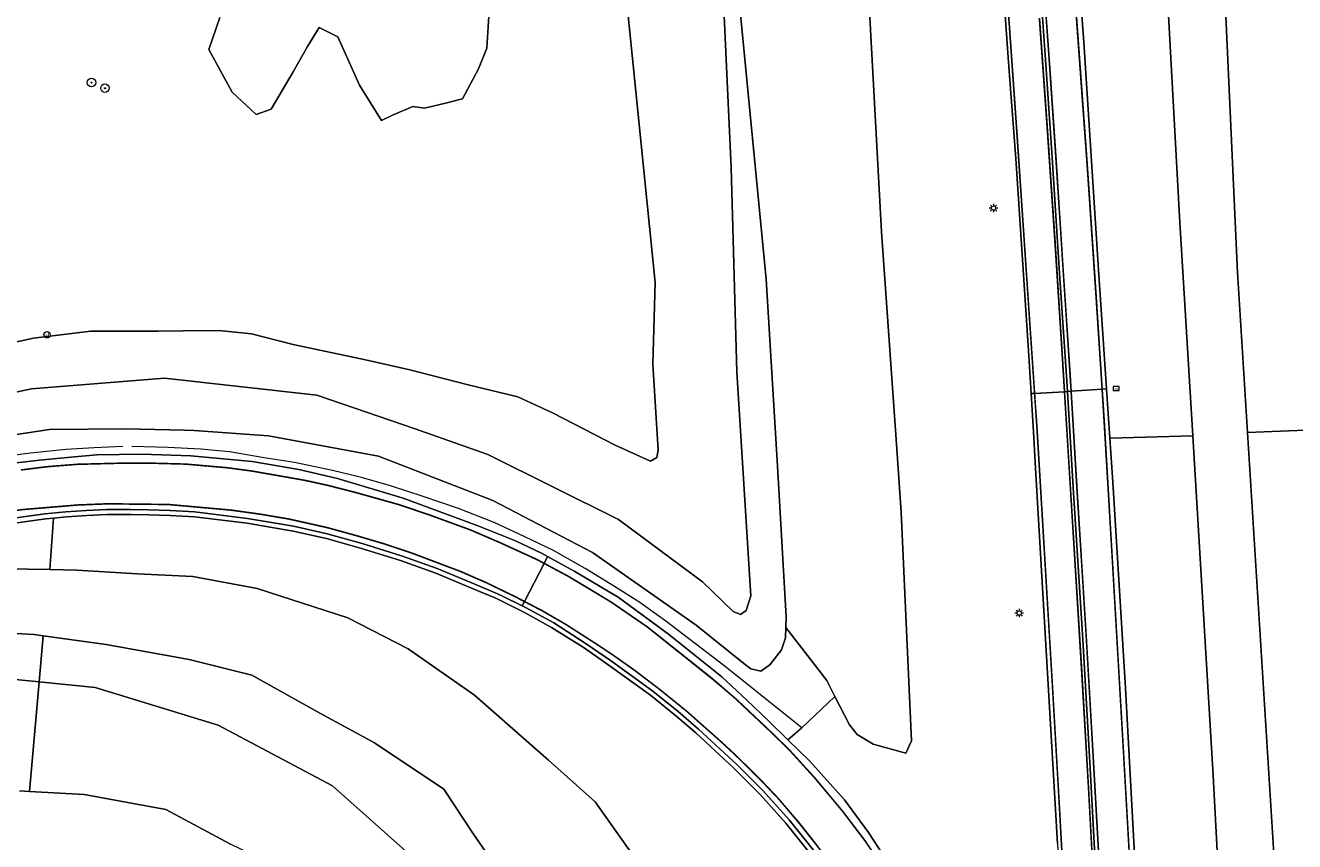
# Model space of a CAD drawing. Header units: metres. Extents: x 168032 to 180145, y 382923 to 399665.
# Tile 84 of 256: x 177779 to 177898, y 387112 to 387189. Entities that reach past the tile are written whole.
import ezdxf
from ezdxf.enums import TextEntityAlignment as Align

# ---------------------------------------------------------------- set-up
doc = ezdxf.new("R2010")
doc.units = ezdxf.units.M
doc.linetypes.add('VW-3-3_STREEP', pattern=[6, 3, -3])
doc.layers.get('0').update_dxf_attribs({"color": 8, "lineweight": 18})
for name, color, linetype, lineweight in [('B-WE-GR-BEPLANTING_CULTUUR_BOSPLANTSOEN-GV', 8, 'Continuous', 18), ('B-WE-GR-BOOM-S', 8, 'Continuous', 18), ('B-WE-IE-MEUBILAIR_WEGMEUBILAIR-G', 8, 'Continuous', 18), ('B-WE-IE-MEUBILAIR_WEGMEUBILAIR_PAAL-S', 8, 'Continuous', 18), ('B-WE-KL-ET_LS_OV_LICHTMAST-S', 8, 'Continuous', 18), ('B-WE-OG-WATER_SLOOT-GV', 8, 'Continuous', 18), ('B-WE-OG-WEG-GV', 8, 'Continuous', 18), ('B-WE-VH-VERHARDING_ASFALT-GV', 8, 'Continuous', 18), ('B-WE-VH-VERHARDING_BETONSTRAATSTEEN-GV', 8, 'Continuous', 18), ('B-WE-VW-AFSLUITPAAL-S', 8, 'Continuous', 18), ('B-WE-VW-MARKERING_LANGS_STREEP_33-G', 8, 'VW-3-3_STREEP', 13), ('B-WE-VW-MARKERING_LANGS_STREEP_DOORGETROKKEN_3X010-G', 8, 'Continuous', 13), ('B-WE-VW-MARKERING_LANGS_STREEP_DOORGETROKKEN_3X015-G', 8, 'Continuous', 13), ('B-WE-VW-MARKERING_PICTOGRAM-G', 8, 'Continuous', 18)]:
    doc.layers.add(name, color=color, linetype=linetype, lineweight=lineweight)
doc.styles.add('NLCS-ISO', font='NLCS-ISO.ttf')

# ---------------------------------------------------------------- blocks, each defined once
blk = doc.blocks.new('SVW-AFSLUITPAAL-SO')
at = {"lineweight": 18}
blk.add_circle((0, 0), 1.5, dxfattribs=at)
at = {"lineweight": 18, "style": 'NLCS-ISO'}
blk.add_text('af', height=1.8, dxfattribs=at).set_placement((0, 0), align=Align.MIDDLE_CENTER)
blk = doc.blocks.new('SKL-ET_OV_LICHTMAST-SO')
at = {"color": 0, "linetype": 'ByBlock', "lineweight": 18}
for points in [[(-1.25, 0), (-2, 0)], [(-1.41, 1.41), (-0.88, 0.88)], [(0, 2), (0, 1.25)], [(0.88, 0.88), (1.41, 1.41)], [(2, 0), (1.25, 0)], [(-1.41, -1.41), (-0.88, -0.88)], [(0, -1.25), (0, -2)], [(0.88, -0.88), (1.41, -1.41)]]:
    blk.add_lwpolyline(points, dxfattribs=at)
blk.add_circle((0, 0), 1, dxfattribs=at)
blk = doc.blocks.new('SIE-WEG_PAAL_HECTOMETERPAAL-SO')
at = {"color": 0, "linetype": 'ByBlock', "lineweight": 18}
blk.add_lwpolyline([(-1.44375, -0.94375), (1.44375, -0.94375), (1.44375, 0.94375), (-1.44375, 0.94375)], close=True, dxfattribs=at)
at = {"color": 0, "linetype": 'ByBlock', "lineweight": 18, "style": 'NLCS-ISO'}
blk.add_text('hm', height=1.5, dxfattribs=at).set_placement((0, 0), align=Align.MIDDLE_CENTER)
at = {"style": 'NLCS-ISO'}
blk.add_attdef('WAARDE', (2.13125, -1.69375), '', height=1.5, dxfattribs=at)
blk = doc.blocks.new('SGR-BOOM_01-SO')
at = {"linetype": 'ByBlock', "lineweight": 18}
h = blk.add_hatch(color=0, dxfattribs=at)
h.dxf.hatch_style = 1
edge = h.paths.add_edge_path()
edge.add_arc((0, 0), 0.25, 0, 360)
at = {"color": 0, "linetype": 'ByBlock', "lineweight": 18}
for radius in [2, 0.25]:
    blk.add_circle((0, 0), radius, dxfattribs=at)

msp = doc.modelspace()

# ---------------------------------------------------------------- linework, layer by layer
at = {"layer": 'B-WE-GR-BEPLANTING_CULTUUR_BOSPLANTSOEN-GV', "flags": 128}
for points in [[(177898.646, 387259.555), (177893.541, 387268.042), (177886.77, 387280.647), (177880.386, 387291.194), (177883.819, 387272.561), (177884.643, 387255.938), (177884.47, 387255.746), (177882.094, 387255.812), (177880.029, 387256.492), (177881.53, 387242.687), (177882.388, 387244.609), (177882.997, 387244.883), (177883.756, 387244.302), (177885.86, 387239.315), (177886.599, 387234.096), (177887.512, 387226.115), (177891.237, 387202.096), (177892.87, 387166.162), (177893.814, 387151.056), (177903.166, 387151.44)], [(177833.213, 387212.438), (177837.986, 387165.227), (177837.785, 387157.516), (177838.266, 387149.402), (177838.153, 387148.703), (177837.555, 387148.359), (177834.228, 387149.883), (177828.326, 387152.931), (177825.048, 387154.429), (177820.372, 387155.561), (177814.863, 387156.965), (177810.705, 387157.932), (177803.874, 387159.363), (177799.957, 387160.385), (177796.875, 387160.687), (177793.512, 387160.644), (177791.164, 387160.614), (177784.825, 387160.632), (177779.411, 387159.96), (177773.491, 387158.669)], [(177844.183, 387197.175), (177845.165, 387176.045), (177845.686, 387156.766), (177847.022, 387135.663), (177846.583, 387134.3), (177846.026, 387133.928), (177845.334, 387134.208), (177842.439, 387136.997), (177834.526, 387142.881), (177822.215, 387149.008), (177815.364, 387151.419), (177806.097, 387154.583), (177791.751, 387156.192), (177779.23, 387155.197), (177761.459, 387151.43)], [(177761.459, 387151.43), (177779.23, 387155.197), (177791.751, 387156.192), (177806.097, 387154.583), (177815.364, 387151.419), (177822.215, 387149.008), (177834.526, 387142.881), (177842.439, 387136.997), (177845.334, 387134.208), (177846.026, 387133.928), (177846.583, 387134.3), (177847.022, 387135.663), (177845.686, 387156.766), (177845.165, 387176.045), (177844.183, 387197.175)], [(177774.275, 387150.348), (177780.929, 387151.345), (177788.1, 387151.429), (177793.631, 387151.283), (177794.548, 387151.258), (177801.56, 387150.746), (177811.934, 387148.834), (177822.69, 387144.676), (177832.09, 387139.75), (177841.848, 387132.908), (177846.356, 387129.28), (177847.013, 387128.787), (177847.946, 387128.585), (177848.807, 387129.157), (177849.893, 387130.588), (177850.285, 387131.715), (177850.309, 387132.701), (177850.333, 387133.688), (177849.522, 387147.903), (177848.457, 387165.535), (177845.847, 387192.451)], [(177796.965, 387190.193), (177795.937, 387187.185), (177798.13, 387183.144), (177800.4, 387181.05), (177801.814, 387181.566), (177803.882, 387185.067), (177805.239, 387187.448), (177806.325, 387189.265), (177808.085, 387188.384), (177810.134, 387183.809), (177812.189, 387180.484), (177813.246, 387180.987), (177815.156, 387181.82), (177816.257, 387181.645), (177818.225, 387182.125), (177819.823, 387182.53), (177821.343, 387185.349), (177822.129, 387187.316), (177822.441, 387192.368)], [(177845.847, 387192.451), (177848.457, 387165.535), (177849.522, 387147.903), (177850.333, 387133.688), (177850.309, 387132.701), (177854.164, 387127.685), (177854.936, 387126.175), (177856.303, 387123.502), (177857.015, 387122.603), (177858.541, 387121.675), (177861.628, 387120.844), (177862.158, 387121.996), (177861.168, 387143.57), (177860.692, 387150.411), (177859.331, 387169.98), (177858.19, 387190.788)]]:
    msp.add_lwpolyline(points, dxfattribs=at)
at = {"layer": 'B-WE-IE-MEUBILAIR_WEGMEUBILAIR-G', "flags": 128}
for points in [[(177787.824, 387149.737), (177785.113, 387149.618), (177782.45, 387149.483), (177779.118, 387149.132), (177776.154, 387148.743), (177773.075, 387148.317), (177770.06, 387147.752), (177767.186, 387147.112), (177764.136, 387146.335), (177761.439, 387145.487), (177758.498, 387144.48), (177755.392, 387143.392), (177752.275, 387142.056), (177749.308, 387140.688), (177746.27, 387139.08), (177743.188, 387137.399), (177739.895, 387135.479), (177736.374, 387133.214), (177732.518, 387130.431), (177729.675, 387128.348)], [(177851.823, 387123.215), (177844.456, 387129.117), (177838.99, 387133.291), (177836.468, 387135.105), (177834.16, 387136.551), (177831.397, 387138.254), (177828.427, 387139.943), (177825.64, 387141.281), (177822.812, 387142.591), (177819.456, 387143.904), (177816.141, 387145.044), (177813.059, 387146.044), (177810.313, 387146.818), (177807.586, 387147.488), (177803.996, 387148.258), (177801.16, 387148.695), (177797.874, 387149.257), (177795.186, 387149.502), (177792.079, 387149.645), (177788.672, 387149.759)]]:
    msp.add_lwpolyline(points, dxfattribs=at)
at = {"layer": 'B-WE-OG-WATER_SLOOT-GV', "flags": 128}
for points in [[(177778.1, 387117.295), (177779.031, 387117.24), (177779.952, 387127.562), (177776.423, 387127.922)], [(177816.222, 387110.069), (177807.58, 387117.756), (177796.802, 387123.489), (177785.221, 387127.024), (177779.952, 387127.562), (177779.031, 387117.24), (177784.197, 387116.931), (177791.891, 387115.543), (177797.964, 387112.259)], [(177830.332, 386981.355), (177831.435, 386985.441), (177830.864, 387007.461), (177830.995, 387025.276), (177830.256, 387037.344), (177830.428, 387043.727), (177825.751, 387063.667), (177825.219, 387072.863), (177824.156, 387078.556), (177822.94, 387083.353), (177820.656, 387089.89), (177819.613, 387093.309), (177814.474, 387100.516), (177809.427, 387105.369), (177806.467, 387107.843), (177802.71, 387109.961), (177797.964, 387112.259), (177791.891, 387115.543), (177784.197, 387116.931), (177779.031, 387117.24), (177778.1, 387117.295)]]:
    msp.add_lwpolyline(points, dxfattribs=at)
at = {"layer": 'B-WE-OG-WEG-GV', "flags": 128}
msp.add_lwpolyline([(177881.53, 387242.687), (177880.029, 387256.492), (177878.623, 387270.188), (177877.582, 387279.534), (177870.51, 387278.507), (177871.115, 387272.643), (177872.221, 387261.349), (177872.854, 387254.638), (177874.059, 387241.855), (177875.703, 387223.011), (177877.035, 387206.048), (177878.382, 387187.863), (177879.782, 387166.403), (177880.533, 387155.185), (177880.844, 387150.535), (177888.672, 387150.761), (177887.435, 387170.858), (177885.498, 387206.509), (177883.091, 387227.297)], close=True, dxfattribs=at)
for points in [[(177773.491, 387158.669), (177779.411, 387159.96), (177784.825, 387160.632), (177791.164, 387160.614), (177793.512, 387160.644), (177796.875, 387160.687), (177799.957, 387160.385), (177803.874, 387159.363), (177810.705, 387157.932), (177814.863, 387156.965), (177820.372, 387155.561), (177825.048, 387154.429), (177828.326, 387152.931), (177834.228, 387149.883), (177837.555, 387148.359), (177838.153, 387148.703), (177838.266, 387149.402), (177837.785, 387157.516), (177837.986, 387165.227), (177833.213, 387212.438)], [(177885.498, 387206.509), (177887.435, 387170.858), (177888.672, 387150.761), (177890.562, 387118.746), (177892.012, 387091.412), (177892.313, 387067.103), (177892.884, 387062.809), (177893.322, 387061.469), (177893.87, 387060.27), (177894.469, 387059.492), (177895.055, 387059.082), (177896.105, 387058.602), (177897.548, 387058.697), (177898.547, 387059.326)], [(177902.539, 387071.971), (177897.128, 387067.962), (177897.109, 387074.933), (177897.147, 387090.425), (177896.26, 387111.866), (177893.814, 387151.056), (177892.87, 387166.162), (177891.237, 387202.096)], [(177822.441, 387192.368), (177822.129, 387187.316), (177821.343, 387185.349), (177819.823, 387182.53), (177818.225, 387182.125), (177816.257, 387181.645), (177815.156, 387181.82), (177813.246, 387180.987), (177812.189, 387180.484), (177810.134, 387183.809), (177808.085, 387188.384), (177806.325, 387189.265), (177805.239, 387187.448), (177803.882, 387185.067), (177801.814, 387181.566), (177800.4, 387181.05), (177798.13, 387183.144), (177795.937, 387187.185), (177796.965, 387190.193)], [(177858.19, 387190.788), (177859.331, 387169.98), (177860.692, 387150.411), (177861.168, 387143.57), (177862.158, 387121.996), (177861.628, 387120.844), (177858.541, 387121.675), (177857.015, 387122.603), (177856.303, 387123.502), (177854.936, 387126.175), (177851.823, 387123.215), (177850.503, 387122.105), (177852.535, 387120.131), (177855.848, 387116.424), (177858.08, 387113.352), (177861.172, 387108.661)], [(177875.899, 387112.291), (177875.47, 387119.848), (177874.951, 387128.396), (177873.768, 387148.765), (177873.659, 387150.587), (177873.41, 387154.734), (177873.137, 387159.28), (177871.972, 387176.899), (177871.313, 387185.533), (177870.873, 387191.726)], [(177776.7, 387148.1), (177779.987, 387148.476), (177783.264, 387148.787), (177785.371, 387148.974), (177789.614, 387149.029), (177794.251, 387148.88), (177800.02, 387148.339), (177804.427, 387147.587), (177808.059, 387146.725), (177814.255, 387144.894), (177821.367, 387142.255), (177824.84, 387140.858), (177827.287, 387139.687), (177827.859, 387139.374), (177830.432, 387137.968), (177834.521, 387135.546), (177839.24, 387132.045), (177844.276, 387128.035), (177846.586, 387125.862), (177848.717, 387123.869), (177850.503, 387122.105), (177851.823, 387123.215), (177854.936, 387126.175), (177854.164, 387127.685), (177850.309, 387132.701), (177850.285, 387131.715), (177849.893, 387130.588), (177848.807, 387129.157), (177847.946, 387128.585), (177847.013, 387128.787), (177846.356, 387129.28), (177841.848, 387132.908), (177832.09, 387139.75), (177822.69, 387144.676), (177811.934, 387148.834), (177801.56, 387150.746), (177794.548, 387151.258), (177793.631, 387151.283), (177788.1, 387151.429), (177780.929, 387151.345), (177774.275, 387150.348)], [(177903.166, 387151.44), (177893.814, 387151.056), (177896.26, 387111.866), (177897.147, 387090.425), (177897.109, 387074.933), (177897.128, 387067.962), (177902.539, 387071.971)], [(177892.012, 387091.412), (177890.562, 387118.746), (177888.672, 387150.761), (177880.844, 387150.535), (177881.121, 387146.395), (177882.297, 387126.98), (177883.246, 387109.56)], [(177776.936, 387138.233), (177780.947, 387138.152), (177781.281, 387143.004), (177780.562, 387142.937), (177776.238, 387142.335)], [(177853.077, 387110.775), (177850.305, 387114.244), (177847.843, 387116.982), (177845.413, 387119.422), (177841.812, 387122.749), (177839.917, 387124.395), (177837.549, 387126.293), (177833.668, 387129.118), (177831.29, 387130.764), (177828.239, 387132.702), (177825.68, 387134.109), (177822.993, 387135.443), (177820.851, 387136.345), (177817.335, 387137.82), (177813.986, 387139.003), (177810.306, 387140.145), (177807.02, 387141.068), (177803.867, 387141.774), (177799.55, 387142.511), (177794.584, 387143.113), (177792.293, 387143.261), (177790.274, 387143.309), (177788.572, 387143.331), (177786.323, 387143.33), (177784.453, 387143.257), (177782.542, 387143.121), (177781.281, 387143.004), (177780.947, 387138.152), (177783.488, 387138.1), (177789.198, 387137.746), (177794.431, 387137.506), (177800.486, 387136.355), (177809.039, 387133.596), (177814.724, 387130.667), (177820.983, 387126.318), (177827.95, 387120.176), (177832.349, 387116.24), (177836.441, 387110.446)], [(177855.337, 386982.868), (177854.563, 387013.034), (177852.645, 387040.653), (177852.125, 387048.136), (177850.41, 387072.792), (177848.834, 387080.213), (177847.871, 387084.342), (177846.345, 387089.223), (177840.173, 387104.681), (177836.441, 387110.446), (177832.349, 387116.24), (177827.95, 387120.176), (177820.983, 387126.318), (177814.724, 387130.667), (177809.039, 387133.596), (177800.486, 387136.355), (177794.431, 387137.506), (177789.198, 387137.746), (177783.488, 387138.1), (177780.947, 387138.152), (177776.936, 387138.233)], [(177776.423, 387127.922), (177779.952, 387127.562), (177780.338, 387131.896), (177779.463, 387132.016), (177773.052, 387132.362)], [(177773.052, 387132.362), (177779.463, 387132.016), (177780.338, 387131.896), (177786.247, 387131.09), (177794.074, 387129.682), (177799.99, 387128.19), (177806.452, 387124.588), (177811.55, 387121.803), (177818.073, 387117.436), (177820.881, 387113.21), (177823.696, 387109.128), (177826.323, 387104.415), (177829.885, 387097.112), (177833.876, 387086.515), (177836.452, 387073.937), (177836.618, 387065.217), (177838.377, 387046.822), (177839.618, 387033.842), (177840.724, 386995.042), (177842.579, 386971.997)], [(177823.696, 387109.128), (177820.881, 387113.21), (177818.073, 387117.436), (177811.55, 387121.803), (177806.452, 387124.588), (177799.99, 387128.19), (177794.074, 387129.682), (177786.247, 387131.09), (177780.338, 387131.896), (177779.952, 387127.562), (177785.221, 387127.024), (177796.802, 387123.489), (177807.58, 387117.756), (177816.222, 387110.069)]]:
    msp.add_lwpolyline(points, dxfattribs=at)
at = {"layer": 'B-WE-VH-VERHARDING_ASFALT-GV', "flags": 128}
for points in [[(177872.854, 387254.638), (177872.439, 387254.602), (177869.562, 387254.347), (177869.213, 387254.313), (177869.924, 387247.049), (177871.105, 387233.946), (177872.088, 387221.673), (177872.923, 387211.093), (177874.036, 387196.403), (177874.776, 387186.245), (177875.413, 387176.995), (177876.107, 387166.057), (177876.729, 387156.843), (177876.844, 387154.934), (177877.193, 387154.954), (177880.115, 387155.156), (177880.533, 387155.185), (177879.782, 387166.403), (177878.382, 387187.863), (177877.035, 387206.048), (177875.703, 387223.011), (177874.059, 387241.855)], [(177876.844, 387154.934), (177876.561, 387154.917), (177873.746, 387154.754), (177873.41, 387154.734), (177873.659, 387150.587), (177873.768, 387148.765), (177874.951, 387128.396), (177875.47, 387119.848), (177875.899, 387112.291), (177876.393, 387103.918), (177877.189, 387088.257), (177878.054, 387064.037), (177878.043, 387060.843), (177878.58, 387060.871), (177881.485, 387061.02), (177881.732, 387061.03), (177881.659, 387063.043), (177880.988, 387080.333), (177880.392, 387093.216), (177879.642, 387107.076), (177878.984, 387119.411), (177878.278, 387131.565), (177877.386, 387145.891)], [(177880.844, 387150.535), (177880.533, 387155.185), (177880.115, 387155.156), (177877.193, 387154.954), (177876.844, 387154.934), (177877.386, 387145.891), (177878.278, 387131.565), (177878.984, 387119.411), (177879.642, 387107.076), (177880.392, 387093.216), (177880.988, 387080.333), (177881.659, 387063.043), (177881.732, 387061.03), (177882.112, 387061.044), (177885.009, 387061.155), (177885.464, 387061.172), (177885.303, 387067.382), (177884.41, 387086.865), (177883.246, 387109.56), (177882.297, 387126.98), (177881.121, 387146.395)]]:
    msp.add_lwpolyline(points, close=True, dxfattribs=at)
for points in [[(177870.873, 387191.726), (177871.313, 387185.533), (177871.972, 387176.899), (177873.137, 387159.28), (177873.41, 387154.734), (177873.746, 387154.754), (177876.561, 387154.917), (177876.844, 387154.934), (177876.729, 387156.843), (177876.107, 387166.057), (177875.413, 387176.995), (177874.776, 387186.245), (177874.036, 387196.403)], [(177776.13, 387142.802), (177780.475, 387143.406), (177782.47, 387143.591), (177784.392, 387143.729), (177786.278, 387143.802), (177788.539, 387143.803), (177790.247, 387143.781), (177792.276, 387143.733), (177794.589, 387143.584), (177799.579, 387142.978), (177803.918, 387142.237), (177807.093, 387141.526), (177810.397, 387140.599), (177814.09, 387139.452), (177817.46, 387138.262), (177820.988, 387136.782), (177823.143, 387135.874), (177823.594, 387135.651), (177825.458, 387134.725), (177825.672, 387135.138), (177827.528, 387138.733), (177827.859, 387139.374), (177827.287, 387139.687), (177824.84, 387140.858), (177821.367, 387142.255), (177814.255, 387144.894), (177808.059, 387146.725), (177804.427, 387147.587), (177800.02, 387148.339), (177794.251, 387148.88), (177789.614, 387149.029), (177785.371, 387148.974), (177783.264, 387148.787), (177779.987, 387148.476), (177776.7, 387148.1)], [(177861.172, 387108.661), (177858.08, 387113.352), (177855.848, 387116.424), (177852.535, 387120.131), (177850.503, 387122.105), (177848.717, 387123.869), (177846.586, 387125.862), (177844.276, 387128.035), (177839.24, 387132.045), (177834.521, 387135.546), (177830.432, 387137.968), (177827.859, 387139.374), (177827.528, 387138.733), (177825.672, 387135.138), (177825.458, 387134.725), (177825.851, 387134.53), (177828.431, 387133.112), (177831.5, 387131.161), (177833.891, 387129.507), (177837.784, 387126.673), (177840.167, 387124.763), (177842.074, 387123.107), (177845.687, 387119.768), (177848.131, 387117.315), (177850.61, 387114.558), (177853.4, 387111.065)]]:
    msp.add_lwpolyline(points, dxfattribs=at)
at = {"layer": 'B-WE-VH-VERHARDING_BETONSTRAATSTEEN-GV', "flags": 128}
for points in [[(177853.4, 387111.065), (177850.61, 387114.558), (177848.131, 387117.315), (177845.687, 387119.768), (177842.074, 387123.107), (177840.167, 387124.763), (177837.784, 387126.673), (177833.891, 387129.507), (177831.5, 387131.161), (177828.431, 387133.112), (177825.851, 387134.53), (177825.458, 387134.725), (177823.594, 387135.651), (177823.143, 387135.874), (177820.988, 387136.782), (177817.46, 387138.262), (177814.09, 387139.452), (177810.397, 387140.599), (177807.093, 387141.526), (177803.918, 387142.237), (177799.579, 387142.978), (177794.589, 387143.584), (177792.276, 387143.733), (177790.247, 387143.781), (177788.539, 387143.803), (177786.278, 387143.802), (177784.392, 387143.729), (177782.47, 387143.591), (177780.475, 387143.406), (177776.13, 387142.802)], [(177776.238, 387142.335), (177780.562, 387142.937), (177781.281, 387143.004), (177782.542, 387143.121), (177784.453, 387143.257), (177786.323, 387143.33), (177788.572, 387143.331), (177790.274, 387143.309), (177792.293, 387143.261), (177794.584, 387143.113), (177799.55, 387142.511), (177803.867, 387141.774), (177807.02, 387141.068), (177810.306, 387140.145), (177813.986, 387139.003), (177817.335, 387137.82), (177820.851, 387136.345), (177822.993, 387135.443), (177825.68, 387134.109), (177828.239, 387132.702), (177831.29, 387130.764), (177833.668, 387129.118), (177837.549, 387126.293), (177839.917, 387124.395), (177841.812, 387122.749), (177845.413, 387119.422), (177847.843, 387116.982), (177850.305, 387114.244), (177853.077, 387110.775)]]:
    msp.add_lwpolyline(points, dxfattribs=at)
at = {"layer": 'B-WE-VW-MARKERING_LANGS_STREEP_33-G', "const_width": 0.15, "flags": 128}
for points in [[(177839.023, 387453.134), (177840.813, 387443.244), (177842.728, 387431.568), (177844.118, 387422.941), (177845.583, 387413.826), (177847.468, 387402.077), (177848.795, 387393.206), (177851.936, 387372.418), (177852.869, 387365.787), (177853.665, 387360.036), (177853.971, 387357.826), (177855.243, 387348.692), (177856.379, 387339.999), (177857.565, 387330.931), (177860.1, 387310.269), (177861.332, 387299.753), (177862.778, 387286.682), (177864.024, 387274.826), (177864.971, 387265.7), (177866.072, 387254.019), (177866.931, 387244.906), (177867.441, 387239.013), (177868.514, 387226.99), (177869.473, 387215.002), (177871.252, 387191.03), (177872.098, 387178.977), (177872.922, 387166.876), (177873.746, 387154.754), (177873.952, 387151.729), (177875.409, 387127.51), (177876.094, 387115.613), (177876.901, 387100.677), (177877.616, 387085.466), (177878.566, 387061.29)], [(177886.813, 387009.423), (177886.821, 387010.595), (177886.376, 387022.562), (177886.035, 387031.528), (177885.532, 387046.8), (177885.009, 387061.155), (177884.993, 387061.593), (177883.918, 387085.926), (177883.094, 387103.896), (177882.055, 387122.121), (177881.021, 387139.96), (177880.315, 387152.068), (177880.118, 387155.124), (177880.115, 387155.156), (177879.529, 387164.224), (177878.71, 387176.308), (177877.833, 387188.385), (177876.692, 387204.019), (177875.555, 387218.984), (177874.536, 387230.869), (177873.511, 387242.772), (177872.439, 387254.602), (177871.887, 387260.691), (177870.697, 387272.608), (177869.43, 387284.516), (177868.152, 387296.199), (177866.75, 387308.226), (177865.329, 387320.072), (177863.058, 387338.016), (177861.568, 387349.735), (177860.326, 387358.446)]]:
    msp.add_lwpolyline(points, dxfattribs=at)
at = {"layer": 'B-WE-VW-MARKERING_LANGS_STREEP_33-G', "flags": 128}
msp.add_lwpolyline([(178188.232, 385233.416, 0.15, 0.15, 0), (178187.961, 385234.378, 0.15, 0.15, 0), (178186.176, 385241.011, 0.15, 0.15, 0), (178184.507, 385246.915, 0.15, 0.15, 0), (178183.528, 385250.248, 0.15, 0.15, 0), (178181.581, 385256.349, 0.15, 0.15, 0), (178177.952, 385267.511, 0.15, 0.15, 0), (178173.914, 385279.175, 0.15, 0.15, 0), (178170.512, 385288.717, 0.15, 0.15, 0), (178169.531, 385291.47, 0.15, 0.15, 0), (178163.402, 385308.296, 0.15, 0.15, 0), (178157.281, 385325.453, 0.15, 0.15, 0), (178152.124, 385339.764, 0.15, 0.15, 0), (178147.2, 385353.739, 0.15, 0.15, 0), (178136.965, 385383.061, 0.15, 0.15, 0), (178136.215, 385385.21, 0.15, 0.15, 0), (178131.407, 385399.347, 0.15, 0.15, 0), (178125.642, 385416.412, 0.15, 0.15, 0), (178119.91, 385433.567, 0.15, 0.15, 0), (178114.26, 385450.81, 0.15, 0.15, 0), (178108.616, 385467.883, 0.15, 0.15, 0), (178105.369, 385478.028, 0.15, 0.15, 0), (178103.06, 385485.243, 0.15, 0.15, 0), (178097.618, 385502.36, 0.15, 0.15, 0), (178092.229, 385519.575, 0.15, 0.15, 0), (178079.905, 385560.107, 0.15, 0.15, 0), (178075.867, 385573.664, 0.15, 0.15, 0), (178074.734, 385577.467, 0.15, 0.15, 0), (178071.264, 385589.068, 0.15, 0.15, 0), (178062.785, 385617.901, 0.15, 0.15, 0), (178056.046, 385641.139, 0.15, 0.15, 0), (178051.126, 385658.556, 0.15, 0.15, 0), (178048.004, 385669.779, 0.15, 0.15, 0), (178046.321, 385675.828, 0.15, 0.15, 0), (178041.447, 385693.413, 0.15, 0.15, 0), (178036.739, 385710.901, 0.15, 0.15, 0), (178032.069, 385728.516, 0.15, 0.15, 0), (178032.005, 385728.76, 0.15, 0.15, 0), (178027.474, 385746.08, 0.15, 0.15, 0), (178022.168, 385766.435, 0.15, 0.15, 0), (178018.542, 385781.091, 0.15, 0.15, 0), (178014.017, 385798.599, 0.15, 0.15, 0), (178008.984, 385819.216, 0.15, 0.15, 0), (178002.639, 385845.569, 0.15, 0.15, 0), (177998.389, 385863.655, 0.15, 0.15, 0), (177997.798, 385866.171, 0.15, 0.15, 0), (177992.348, 385889.71, 0.15, 0.15, 0), (177986.391, 385916.165, 0.15, 0.15, 0), (177985.092, 385921.931, 0.15, 0.15, 0), (177981.817, 385936.806, 0.15, 0.15, 0), (177978.596, 385951.428, 0.15, 0.15, 0), (177976.441, 385961.317, 0.15, 0.15, 0), (177975.347, 385966.335, 0.15, 0.15, 0), (177972.258, 385981.016, 0.15, 0.15, 0), (177969.157, 385995.771, 0.15, 0.15, 0), (177965.51, 386013.532, 0.15, 0.15, 0), (177962.559, 386028.255, 0.15, 0.15, 0), (177959.619, 386043.179, 0.15, 0.15, 0), (177956.739, 386057.833, 0.15, 0.15, 0), (177956.445, 386059.342, 0.15, 0.15, 0), (177953.819, 386072.845, 0.15, 0.15, 0), (177951.111, 386087.555, 0.15, 0.15, 0), (177948.336, 386102.552, 0.15, 0.15, 0), (177945.069, 386120.414, 0.15, 0.15, 0), (177942.454, 386135.185, 0.15, 0.15, 0), (177939.785, 386150.09, 0.15, 0.15, 0), (177938.465, 386157.769, 0.15, 0.15, 0), (177936.7, 386168.033, 0.15, 0.15, 0), (177934.652, 386179.991, 0.15, 0.15, 0), (177932.691, 386191.929, 0.15, 0.15, 0), (177930.685, 386203.926, 0.15, 0.15, 0), (177928.754, 386215.798, 0.15, 0.15, 0), (177926.836, 386227.774, 0.15, 0.15, 0), (177924.995, 386239.652, 0.15, 0.15, 0), (177923.149, 386251.728, 0.15, 0.15, 0), (177922.601, 386255.296, 0.15, 0.15, 0), (177922.41, 386256.541, 0.15, 0.15, 0), (177921.324, 386263.616, 0.15, 0.15, 0), (177918.648, 386281.671, 0.15, 0.15, 0), (177915.652, 386302.364, 0.15, 0.15, 0), (177913.954, 386314.37, 0.15, 0.15, 0), (177911.806, 386329.478, 0.15, 0.15, 0), (177909.296, 386347.553, 0.15, 0.15, 0), (177908.173, 386355.664, 0.15, 0.15, 0), (177906.899, 386365.507, 0.15, 0.15, 0), (177905.785, 386374.109, 0.15, 0.15, 0), (177903.225, 386395.575, 0.15, 0.15, 0), (177901.839, 386407.647, 0.15, 0.15, 0), (177900.228, 386422.349, 0.15, 0.15, 0), (177898.934, 386434.519, 0.15, 0.15, 0), (177896.926, 386455.109, 0.15, 0.15, 0), (177896.855, 386455.84, 0.15, 0.15, 0), (177895.328, 386474.091, 0.15, 0.15, 0), (177893.699, 386494.79, 0.15, 0.15, 0), (177892.882, 386507.068, 0.15, 0.15, 0), (177892.681, 386510.092, 0.15, 0.15, 0), (177891.589, 386528.22, 0.15, 0.15, 0), (177890.808, 386543.307, 0.15, 0.15, 0), (177890.263, 386555.057, 0.15, 0.15, 0), (177890.046, 386559.711, 0.15, 0.15, 0), (177889.343, 386576.803, 0.15, 0.15, 0), (177889.041, 386585.697, 0.15, 0.15, 0), (177888.503, 386603.79, 0.15, 0.15, 0), (177888.45, 386605.522, 0.15, 0.15, 0), (177887.619, 386632.649, 0.15, 0.15, 0), (177887.478, 386637.25, 0.15, 0.15, 0), (177886.991, 386655.22, 0.15, 0.15, 0), (177886.382, 386676.469, 0.15, 0.15, 0), (177885.73, 386703.74, 0.15, 0.15, 0), (177885.417, 386710.793, 0.15, 0.15, 0), (177885.36, 386712.718, 0.15, 0.15, 0), (177885.139, 386715.761, 0.15, 0.15, 0), (177884.799, 386721.709, 0.15, 0.15, 0), (177883.39, 386745.978, 0.15, 0.15, 0), (177882.722, 386758.153, 0.15, 0.15, 0), (177882.396, 386770.185, 0.15, 0.15, 0), (177882.079, 386794.418, 0.15, 0.15, 0), (177881.781, 386818.597, 0.15, 0.15, 0), (177881.171, 386848.735, 0.15, 0.15, 0), (177880.539, 386873.075, 0.15, 0.15, 0), (177880.112, 386889.376, 0.15, 0.15, 0), (177879.752, 386903.067, 0.15, 0.15, 0), (177878.955, 386933.447, 0.15, 0.15, 0), (177878.185, 386962.68, 0.15, 0.15, 0), (177878.088, 386966.353, 0.15, 0.15, 0), (177877.5, 386986.407, 0.15, 0.15, 0), (177876.725, 387004.167, 0.15, 0.15, 0), (177875.658, 387022.21, 0.15, 0.15, 0), (177874.496, 387037.147, 0.15, 0.15, 0), (177873.701, 387045.961, 0.15, 0.15, 0), (177873.046, 387052.047, 0.15, 0.15, 0), (177872.382, 387057.893, 0.15, 0.15, 0), (177872.005, 387060.716, 0.15, 0.15, 0), (177871.593, 387063.795, 0.15, 0.15, 0), (177870.635, 387069.874, 0.15, 0.15, 0), (177869.435, 387075.861, 0.15, 0.15, 0), (177868.068, 387081.199, 0.15, 0.15, 0), (177867.647, 387082.809, 0.15, 0.15, 0), (177866.328, 387087.284, 0.15, 0.15, 0), (177864.305, 387092.78, 0.15, 0.15, 0), (177861.837, 387098.239, 0.15, 0.15, 0), (177860.804, 387100.228, 0.15, 0.15, 0), (177859.073, 387103.357, 0.15, 0.15, 0), (177857.021, 387106.75, 0.15, 0.15, 0), (177855.743, 387108.654, 0.15, 0.15, 0), (177854.342, 387110.673, 0.15, 0.15, 0), (177852.945, 387112.521, 0.15, 0.15, 0), (177851.607, 387114.21, 0.15, 0.15, 0), (177849.576, 387116.584, 0.15, 0.15, 0), (177847.9, 387118.35, 0.15, 0.15, 0), (177845.529, 387120.692, 0.15, 0.15, 0), (177843.935, 387122.159, 0.15, 0.15, 0), (177840.947, 387124.804, 0.15, 0.15, 0), (177838.382, 387126.877, 0.15, 0.15, 0), (177836.076, 387128.633, 0.15, 0.15, 0), (177834.079, 387130.047, 0.15, 0.15, 0), (177832.472, 387131.12, 0.15, 0.15, 0), (177829.525, 387133.009, 0.15, 0.15, 0), (177827.319, 387134.28, 0.15, 0.15, 0), (177825.672, 387135.138, 0.15, 0.15, 0), (177824.768, 387135.609, 0.15, 0.15, 0), (177822.069, 387136.918, 0.15, 0.15, 0), (177819.611, 387137.986, 0.15, 0.15, 0), (177815.134, 387139.677, 0.15, 0.15, 0), (177812.457, 387140.574, 0.15, 0.15, 0), (177809.719, 387141.382, 0.15, 0.15, 0), (177807.06, 387142.112, 0.15, 0.15, 0), (177803.516, 387142.906, 0.15, 0.15, 0), (177800.803, 387143.366, 0.15, 0.15, 0), (177798.09, 387143.748, 0.15, 0.15, 0), (177792.117, 387144.284, 0.15, 0.15, 0), (177786.409, 387144.35, 0.15, 0.15, 0), (177783.626, 387144.24, 0.15, 0.15, 0), (177778.351, 387143.801, 0.15, 0.15, 0), (177774.411, 387143.223, 0.15, 0.15, 0), (177770.477, 387142.406, 0.15, 0.15, 0), (177767.224, 387141.583, 0.15, 0.15, 0), (177764.5, 387140.783, 0.15, 0.15, 0), (177761.427, 387139.738, 0.15, 0.15, 0), (177757.949, 387138.499, 0.15, 0.15, 0), (177754.813, 387137.235, 0.15, 0.15, 0), (177751.374, 387135.731, 0.15, 0.15, 0), (177749.199, 387134.628, 0.15, 0.15, 0), (177746.54, 387133.222, 0.15, 0.15, 0), (177744.247, 387131.835, 0.15, 0.15, 0), (177741.322, 387129.899, 0.15, 0.15, 0), (177738.684, 387127.948, 0.15, 0.15, 0), (177736.57, 387126.258, 0.15, 0.15, 0), (177734.331, 387124.341, 0.15, 0.15, 0), (177733.17, 387123.347, 0.15, 0.15, 0), (177730.675, 387120.996, 0.15, 0.15, 0), (177727.351, 387117.607, 0.15, 0.15, 0), (177725.622, 387115.69, 0.15, 0.15, 0), (177724.246, 387114.09, 0.15, 0.15, 0), (177722.795, 387112.326, 0.15, 0.15, 0), (177720.206, 387109.026, 0.15, 0.15, 0), (177717.594, 387105.425, 0.15, 0.15, 0), (177716.006, 387103.04, 0.15, 0.15, 0), (177713.888, 387099.58, 0.15, 0.15, 0), (177712.211, 387096.591, 0.15, 0.15, 0), (177710.244, 387092.734, 0.15, 0.15, 0), (177708.172, 387088.425, 0.15, 0.15, 0), (177705.048, 387081.262, 0.15, 0.15, 0), (177703.096, 387076.164, 0.15, 0.15, 0), (177701.23, 387070.732, 0.15, 0.15, 0), (177699.775, 387066.07, 0.15, 0.15, 0), (177697.115, 387056.586, 0.15, 0.15, 0), (177695.312, 387049.562, 0.15, 0.15, 0), (177693.56, 387041.96, 0.15, 0.15, 0), (177692.461, 387036.848, 0.15, 0.15, 0), (177692.443, 387036.762, 0.15, 0.15, 0), (177691.067, 387029.461, 0.15, 0.15, 0), (177690.675, 387026.923, 0.15, 0.15, 0), (177689.719, 387019.323, 0.15, 0.15, 0), (177688.898, 387011.612, 0.15, 0.15, 0), (177687.632, 386999.469, 0.15, 0.15, 0), (177686.954, 386992.634, 0.15, 0.15, 0), (177686.743, 386990.607, 0.15, 0.15, 0), (177686.628, 386987.693, 0.15, 0.15, 0), (177686.744, 386986.497, 0.15, 0.15, 0), (177686.96, 386985.447, 0.15, 0.15, 0), (177687.138, 386984.738, 0, 0, 0)], format="xyseb", dxfattribs=at)
at = {"layer": 'B-WE-VW-MARKERING_LANGS_STREEP_DOORGETROKKEN_3X010-G', "const_width": 0.15, "flags": 128}
msp.add_lwpolyline([(177860.256, 387108.938), (177857.835, 387112.474), (177855.656, 387115.362), (177852.967, 387118.574), (177850.596, 387121.185), (177848.693, 387123.032), (177845.55, 387125.995), (177843.314, 387127.921), (177837.228, 387132.764), (177833.812, 387135.107), (177829.878, 387137.475), (177827.528, 387138.733), (177826.824, 387139.109), (177823.424, 387140.663), (177820.665, 387141.856), (177816.862, 387143.249), (177813.919, 387144.25), (177809.846, 387145.395), (177807.138, 387146.088), (177804.982, 387146.562), (177799.996, 387147.437), (177797.714, 387147.745), (177793.75, 387148.092), (177790.658, 387148.175), (177787.434, 387148.172), (177783.557, 387148.074), (177780.7, 387147.848), (177778.264, 387147.543)], dxfattribs=at)
at = {"layer": 'B-WE-VW-MARKERING_LANGS_STREEP_DOORGETROKKEN_3X015-G', "const_width": 0.15, "flags": 128}
for points in [[(177885.509, 386961.797), (177885.334, 386967.383), (177884.81, 386984.344), (177884.285, 386999.206), (177883.825, 387013.327), (177883.479, 387023.961), (177883.014, 387035.648), (177882.54, 387049.257), (177882.112, 387061.044), (177882.039, 387063.057), (177881.367, 387080.35), (177880.772, 387093.236), (177880.022, 387107.097), (177879.333, 387119.431), (177878.627, 387131.586), (177877.736, 387145.912), (177877.193, 387154.954), (177877.078, 387156.866), (177876.457, 387166.08), (177875.762, 387177.018), (177875.125, 387186.27), (177874.385, 387196.429)], [(177874.195, 387190.141), (177874.92, 387179.951), (177875.67, 387168.927), (177876.338, 387158.527), (177876.561, 387154.917), (177876.914, 387149.208), (177878.183, 387128.482), (177878.829, 387117.503), (177879.429, 387106.31), (177880.222, 387091.168), (177880.752, 387080.065), (177881.427, 387062.54), (177881.485, 387061.02), (177881.647, 387056.78), (177882.021, 387046.483), (177882.322, 387038.001), (177882.658, 387027.907), (177882.984, 387018.523), (177883.348, 387007.554), (177883.796, 386993.086), (177884.158, 386980.467), (177884.572, 386966.56), (177884.689, 386961.897)]]:
    msp.add_lwpolyline(points, dxfattribs=at)
at = {"layer": 'B-WE-VW-MARKERING_PICTOGRAM-G', "flags": 128}
for points in [[(177886.813, 387009.423), (177886.821, 387010.595), (177886.376, 387022.562), (177886.035, 387031.528), (177885.532, 387046.8), (177885.009, 387061.155), (177884.993, 387061.593), (177883.918, 387085.926), (177883.094, 387103.896), (177882.055, 387122.121), (177881.021, 387139.96), (177880.315, 387152.068), (177880.118, 387155.124), (177880.115, 387155.156), (177879.529, 387164.224), (177878.71, 387176.308), (177877.833, 387188.385), (177876.692, 387204.019)], [(177885.509, 386961.797), (177885.334, 386967.383), (177884.81, 386984.344), (177884.285, 386999.206), (177883.825, 387013.327), (177883.479, 387023.961), (177883.014, 387035.648), (177882.54, 387049.257), (177882.112, 387061.044), (177882.039, 387063.057), (177881.367, 387080.35), (177880.772, 387093.236), (177880.022, 387107.097), (177879.333, 387119.431), (177878.627, 387131.586), (177877.736, 387145.912), (177877.193, 387154.954), (177877.078, 387156.866), (177876.457, 387166.08), (177875.762, 387177.018), (177875.125, 387186.27), (177874.385, 387196.429)], [(177871.252, 387191.03), (177872.098, 387178.977), (177872.922, 387166.876), (177873.746, 387154.754), (177873.952, 387151.729), (177875.409, 387127.51), (177876.094, 387115.613), (177876.901, 387100.677), (177877.616, 387085.466), (177878.566, 387061.29)], [(177874.195, 387190.141), (177874.92, 387179.951), (177875.67, 387168.927), (177876.338, 387158.527), (177876.561, 387154.917), (177876.914, 387149.208), (177878.183, 387128.482), (177878.829, 387117.503), (177879.429, 387106.31), (177880.222, 387091.168), (177880.752, 387080.065), (177881.427, 387062.54), (177881.485, 387061.02), (177881.647, 387056.78), (177882.021, 387046.483), (177882.322, 387038.001), (177882.658, 387027.907), (177882.984, 387018.523), (177883.348, 387007.554), (177883.796, 386993.086), (177884.158, 386980.467), (177884.572, 386966.56), (177884.689, 386961.897)], [(177778.264, 387147.543), (177780.7, 387147.848), (177783.557, 387148.074), (177787.434, 387148.172), (177790.658, 387148.175), (177793.75, 387148.092), (177797.714, 387147.745), (177799.996, 387147.437), (177804.982, 387146.562), (177807.138, 387146.088), (177809.846, 387145.395), (177813.919, 387144.25), (177816.862, 387143.249), (177820.665, 387141.856), (177823.424, 387140.663), (177826.824, 387139.109), (177827.528, 387138.733), (177829.878, 387137.475), (177833.812, 387135.107), (177837.228, 387132.764), (177843.314, 387127.921), (177845.55, 387125.995), (177848.693, 387123.032), (177850.596, 387121.185), (177852.967, 387118.574), (177855.656, 387115.362), (177857.835, 387112.474)], [(177854.342, 387110.673), (177852.945, 387112.521), (177851.607, 387114.21), (177849.576, 387116.584), (177847.9, 387118.35), (177845.529, 387120.692), (177843.935, 387122.159), (177840.947, 387124.804), (177838.382, 387126.877), (177836.076, 387128.633), (177834.079, 387130.047), (177832.472, 387131.12), (177829.525, 387133.009), (177827.319, 387134.28), (177825.672, 387135.138), (177824.768, 387135.609), (177822.069, 387136.918), (177819.611, 387137.986), (177815.134, 387139.677), (177812.457, 387140.574), (177809.719, 387141.382), (177807.06, 387142.112), (177803.516, 387142.906), (177800.803, 387143.366), (177798.09, 387143.748), (177792.117, 387144.284), (177786.409, 387144.35), (177783.626, 387144.24), (177778.351, 387143.801)]]:
    msp.add_lwpolyline(points, dxfattribs=at)

# ---------------------------------------------------------------- block references
at = {"layer": 'B-WE-GR-BOOM-S', "xscale": 0.2, "yscale": 0.2, "zscale": 0.2}
for p in [(177784.877, 387184.063), (177786.148, 387183.529)]:
    msp.add_blockref('SGR-BOOM_01-SO', p, dxfattribs=at)
at = {"layer": 'B-WE-IE-MEUBILAIR_WEGMEUBILAIR_PAAL-S', "xscale": 0.2, "yscale": 0.2, "zscale": 0.2}
msp.add_blockref('SIE-WEG_PAAL_HECTOMETERPAAL-SO', (177881.428, 387155.219), dxfattribs=at)
at = {"layer": 'B-WE-KL-ET_LS_OV_LICHTMAST-S', "xscale": 0.2, "yscale": 0.2, "zscale": 0.2}
for p in [(177869.876, 387172.231), (177872.296, 387134.047)]:
    msp.add_blockref('SKL-ET_OV_LICHTMAST-SO', p, dxfattribs=at)
at = {"layer": 'B-WE-VW-AFSLUITPAAL-S', "xscale": 0.2, "yscale": 0.2, "zscale": 0.2}
msp.add_blockref('SVW-AFSLUITPAAL-SO', (177780.687, 387160.283), dxfattribs=at)

doc.saveas('drawing.dxf')
